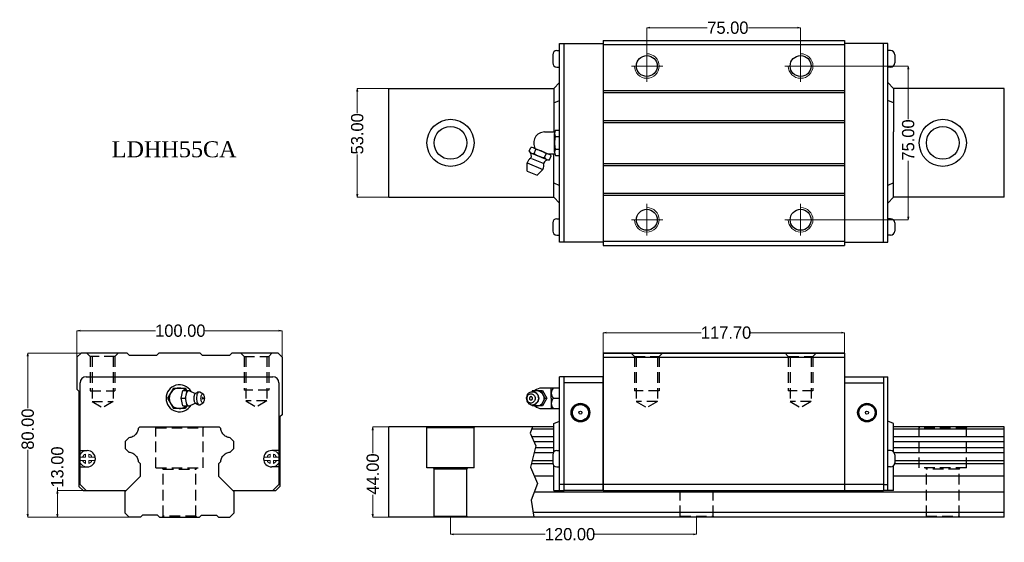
# Model space of a CAD drawing. Extents: x -82 to 398, y -25 to 230.
import ezdxf

# ---------------------------------------------------------------- set-up
doc = ezdxf.new("R2010")
doc.units = 0
doc.header["$LTSCALE"] = 3
doc.header["$MEASUREMENT"] = 0
doc.header["$PDSIZE"] = 0.001
doc.linetypes.add('CENTER2', pattern=[28.575, 19.05, -3.175, 3.175, -3.175])
doc.linetypes.add('DASHED2', pattern=[9.525, 6.35, -3.175])
doc.layers.get('0').update_dxf_attribs({"linetype": 'CONTINUOUS'})
doc.layers.get('DEFPOINTS').update_dxf_attribs({"linetype": 'CONTINUOUS'})
doc.layers.add('\\M+2ABD8\\M+2BA63\\M+2BD75', color=1, linetype='CONTINUOUS')
for name, color, linetype, lineweight in [('\\M+2ABFC\\M+2BD75', 3, 'CONTINUOUS', 15), ('AM4', 3, 'CONTINUOUS', 15), ('AM7', 4, 'CENTER2', 20)]:
    doc.layers.add(name, color=color, linetype=linetype, lineweight=lineweight)
doc.layers.add('\\M+2B5EA\\M+2BD75', color=6, linetype='DASHED2', plot=False)
doc.dimstyles.new('line3.0', dxfattribs={"dimtxt": 6, "dimasz": 1.5, "dimexe": 0, "dimexo": 0, "dimgap": 0.09, "dimtad": 0, "dimzin": 0, "dimdsep": 46, "dimtxsty": 'Standard', "dimblk": 'OPEN', "dimcen": 0.09, "dimclrd": 5, "dimclre": 5, "dimclrt": 2, "dimazin": 0, "dimtfac": 1, "dimtmove": 0, "dimatfit": 3, "dimldrblk": 'OPEN', "dimfxl": 0, "dimtolj": 1, "dimtzin": 0, "dimlwd": 0, "dimlwe": 0, "dimarcsym": 0})

# ---------------------------------------------------------------- blocks, each defined once
blk = doc.blocks.new('_Open')
at = {"color": 0, "linetype": 'ByBlock', "lineweight": -2}
for p, q in [((-1, 0.17), (0, 0)), ((-1, -0.17), (0, 0)), ((0, 0), (-1, 0))]:
    blk.add_line(p, q, dxfattribs=at)
blk = doc.blocks.new('*D7')
at = {"color": 5, "lineweight": 0}
for p, q in [((-54.46, 60.1), (-54.46, 77.94)), ((-52.96, 77.94), (-16.13, 77.94)), ((44.04, 77.94), (8.02, 77.94)), ((45.54, 60.1), (45.54, 77.94))]:
    blk.add_line(p, q, dxfattribs=at)
at = {"layer": 'DEFPOINTS', "color": 0}
for p in [(45.54, 77.94), (-54.46, 60.1), (45.54, 60.1)]:
    blk.add_point(p, dxfattribs=at)
at = {"color": 5, "lineweight": 0, "xscale": 1.5, "yscale": 1.5, "zscale": 1.5, "rotation": 180}
blk.add_blockref('_Open', (-54.46, 77.94), dxfattribs=at)
at = {"color": 5, "lineweight": 0, "xscale": 1.5, "yscale": 1.5, "zscale": 1.5}
blk.add_blockref('_Open', (45.54, 77.94), dxfattribs=at)
at = {"color": 2, "insert": (-4.05, 77.94), "char_height": 6, "attachment_point": 5}
blk.add_mtext('\\A1;100.00', dxfattribs=at)
blk = doc.blocks.new('*D8')
at = {"color": 5, "lineweight": 0}
for p, q in [((-64.01, 0), (-64.01, 1.5)), ((-40.93, 0), (-64.01, 0)), ((-64.01, -11.5), (-64.01, -1.5)), ((-26.21, -13), (-64.01, -13))]:
    blk.add_line(p, q, dxfattribs=at)
at = {"layer": 'DEFPOINTS', "color": 0}
for p in [(-64.01, 0), (-40.93, 0), (-26.21, -13)]:
    blk.add_point(p, dxfattribs=at)
at = {"color": 5, "lineweight": 0, "xscale": 1.5, "yscale": 1.5, "zscale": 1.5}
for p, rotation in [((-64.01, 0), 90), ((-64.01, -13), 270)]:
    blk.add_blockref('_Open', p, dxfattribs=dict(at, rotation=rotation))
at = {"color": 2, "insert": (-64.01, 11.45), "char_height": 6, "attachment_point": 5, "rotation": 90}
blk.add_mtext('\\A1;13.00', dxfattribs=at)
blk = doc.blocks.new('*D9')
at = {"color": 5, "lineweight": 0}
for p, q in [((-41.21, 67), (-78.43, 67)), ((-78.43, 65.5), (-78.43, 40.11)), ((-78.43, -11.5), (-78.43, 19.78)), ((-26.21, -13), (-78.43, -13))]:
    blk.add_line(p, q, dxfattribs=at)
at = {"layer": 'DEFPOINTS', "color": 0}
for p in [(-78.43, 67), (-41.21, 67), (-26.21, -13)]:
    blk.add_point(p, dxfattribs=at)
at = {"color": 5, "lineweight": 0, "xscale": 1.5, "yscale": 1.5, "zscale": 1.5}
for p, rotation in [((-78.43, 67), 90), ((-78.43, -13), 270)]:
    blk.add_blockref('_Open', p, dxfattribs=dict(at, rotation=rotation))
at = {"color": 2, "insert": (-78.43, 29.95), "char_height": 6, "attachment_point": 5, "rotation": 90}
blk.add_mtext('\\A1;80.00', dxfattribs=at)
blk = doc.blocks.new('*D10')
at = {"color": 5, "lineweight": 0}
for p, q in [((97.69, 31), (89.79, 31)), ((89.79, 29.5), (89.79, 18.27)), ((89.79, -11.5), (89.79, -2.16)), ((97.69, -13), (89.79, -13))]:
    blk.add_line(p, q, dxfattribs=at)
at = {"layer": 'DEFPOINTS', "color": 0}
for p in [(97.69, 31), (89.79, -13), (97.69, -13)]:
    blk.add_point(p, dxfattribs=at)
at = {"color": 5, "lineweight": 0, "xscale": 1.5, "yscale": 1.5, "zscale": 1.5}
for p, rotation in [((89.79, 31), 90), ((89.79, -13), 270)]:
    blk.add_blockref('_Open', p, dxfattribs=dict(at, rotation=rotation))
at = {"color": 2, "insert": (89.79, 8.05), "char_height": 6, "attachment_point": 5, "rotation": 90}
blk.add_mtext('\\A1;44.00', dxfattribs=at)
blk = doc.blocks.new('*D11')
at = {"color": 5, "lineweight": 0}
for p, q in [((202.03, 60.1), (202.03, 76.99)), ((203.53, 76.99), (249.94, 76.99)), ((318.23, 76.99), (274.09, 76.99)), ((319.73, 60.1), (319.73, 76.99))]:
    blk.add_line(p, q, dxfattribs=at)
at = {"layer": 'DEFPOINTS', "color": 0}
for p in [(319.73, 76.99), (202.03, 60.1), (319.73, 60.1)]:
    blk.add_point(p, dxfattribs=at)
at = {"color": 5, "lineweight": 0, "xscale": 1.5, "yscale": 1.5, "zscale": 1.5, "rotation": 180}
blk.add_blockref('_Open', (202.03, 76.99), dxfattribs=at)
at = {"color": 5, "lineweight": 0, "xscale": 1.5, "yscale": 1.5, "zscale": 1.5}
blk.add_blockref('_Open', (319.73, 76.99), dxfattribs=at)
at = {"color": 2, "insert": (262.02, 76.99), "char_height": 6, "attachment_point": 5}
blk.add_mtext('\\A1;117.70', dxfattribs=at)
blk = doc.blocks.new('*D12')
at = {"color": 5, "lineweight": 0}
for p, q in [((127.69, -12.5), (127.69, -21.32)), ((247.69, -12.5), (247.69, -21.32)), ((129.19, -21.32), (173.88, -21.32)), ((246.19, -21.32), (198.02, -21.32))]:
    blk.add_line(p, q, dxfattribs=at)
at = {"layer": 'DEFPOINTS', "color": 0}
for p in [(127.69, -12.5), (247.69, -12.5), (247.69, -21.32)]:
    blk.add_point(p, dxfattribs=at)
at = {"color": 5, "lineweight": 0, "xscale": 1.5, "yscale": 1.5, "zscale": 1.5, "rotation": 180}
blk.add_blockref('_Open', (127.69, -21.32), dxfattribs=at)
at = {"color": 5, "lineweight": 0, "xscale": 1.5, "yscale": 1.5, "zscale": 1.5}
blk.add_blockref('_Open', (247.69, -21.32), dxfattribs=at)
at = {"color": 2, "insert": (185.95, -21.32), "char_height": 6, "attachment_point": 5}
blk.add_mtext('\\A1;120.00', dxfattribs=at)
blk = doc.blocks.new('*D13')
at = {"color": 5, "lineweight": 0}
for p, q in [((97.69, 196.06), (82.22, 196.06)), ((82.22, 194.56), (82.22, 184.08)), ((82.22, 144.56), (82.22, 163.85)), ((97.69, 143.06), (82.22, 143.06))]:
    blk.add_line(p, q, dxfattribs=at)
at = {"layer": 'DEFPOINTS', "color": 0}
for p in [(97.69, 196.06), (82.22, 143.06), (97.69, 143.06)]:
    blk.add_point(p, dxfattribs=at)
at = {"color": 5, "lineweight": 0, "xscale": 1.5, "yscale": 1.5, "zscale": 1.5}
for p, rotation in [((82.22, 196.06), 90), ((82.22, 143.06), 270)]:
    blk.add_blockref('_Open', p, dxfattribs=dict(at, rotation=rotation))
at = {"color": 2, "insert": (82.22, 173.96), "char_height": 6, "attachment_point": 5, "rotation": 90}
blk.add_mtext('\\A1;53.00', dxfattribs=at)
blk = doc.blocks.new('*D14')
at = {"color": 5, "lineweight": 0}
for p, q in [((223.38, 208.61), (223.38, 225.72)), ((224.88, 225.72), (252.82, 225.72)), ((296.88, 225.72), (273.02, 225.72)), ((298.38, 208.61), (298.38, 225.72))]:
    blk.add_line(p, q, dxfattribs=at)
at = {"layer": 'DEFPOINTS', "color": 0}
for p in [(298.38, 225.72), (223.38, 208.61), (298.38, 208.61)]:
    blk.add_point(p, dxfattribs=at)
at = {"color": 5, "lineweight": 0, "xscale": 1.5, "yscale": 1.5, "zscale": 1.5, "rotation": 180}
blk.add_blockref('_Open', (223.38, 225.72), dxfattribs=at)
at = {"color": 5, "lineweight": 0, "xscale": 1.5, "yscale": 1.5, "zscale": 1.5}
blk.add_blockref('_Open', (298.38, 225.72), dxfattribs=at)
at = {"color": 2, "insert": (262.92, 225.72), "char_height": 6, "attachment_point": 5}
blk.add_mtext('\\A1;75.00', dxfattribs=at)
blk = doc.blocks.new('*D15')
at = {"color": 5, "lineweight": 0}
for p, q in [((300.71, 207.06), (350.84, 207.06)), ((350.84, 205.56), (350.84, 181.09)), ((350.84, 133.56), (350.84, 160.89)), ((300.71, 132.06), (350.84, 132.06))]:
    blk.add_line(p, q, dxfattribs=at)
at = {"layer": 'DEFPOINTS', "color": 0}
for p in [(300.71, 207.06), (300.71, 132.06), (350.84, 132.06)]:
    blk.add_point(p, dxfattribs=at)
at = {"color": 5, "lineweight": 0, "xscale": 1.5, "yscale": 1.5, "zscale": 1.5}
for p, rotation in [((350.84, 207.06), 90), ((350.84, 132.06), 270)]:
    blk.add_blockref('_Open', p, dxfattribs=dict(at, rotation=rotation))
at = {"color": 2, "insert": (350.84, 170.99), "char_height": 6, "attachment_point": 5, "rotation": 90}
blk.add_mtext('\\A1;75.00', dxfattribs=at)

msp = doc.modelspace()

# ---------------------------------------------------------------- linework, layer by layer
at = {"ltscale": 0.27}
for p, q in [((180.834, 218.062), (202.034, 218.062)), ((180.834, 121.062), (180.834, 218.062)), ((183.034, 121.062), (183.034, 218.062)), ((340.934, 218.062), (319.734, 218.062)), ((338.734, 121.062), (338.734, 218.062)), ((97.687, 143.062), (97.687, 196.062)), ((397.687, 143.062), (397.687, 196.062)), ((202.034, 121.062), (180.834, 121.062)), ((319.734, 121.062), (340.934, 121.062)), ((-52.456, 67), (-54.456, 65)), ((-54.456, 65), (-54.456, 49.5)), ((-29.956, 67), (-52.456, 67)), ((-29.956, 67), (-28.956, 66)), ((-28.956, 66), (-15.456, 66)), ((-14.456, 67), (-15.456, 66)), ((5.544, 67), (-14.456, 67)), ((6.544, 66), (5.544, 67)), ((6.544, 66), (20.044, 66)), ((21.044, 67), (20.044, 66)), ((43.594, 67), (21.044, 67)), ((45.544, 65.05), (43.594, 67)), ((45.544, 65.05), (45.544, 37)), ((202.034, 67), (319.734, 67)), ((202.034, 67), (202.034, 0)), ((202.034, 65.05), (319.734, 65.05)), ((319.734, 67), (319.734, 0)), ((-49.955, 55.5), (41.045, 55.5)), ((183.034, 0), (183.034, 55.5)), ((202.034, 55.5), (183.034, 55.5)), ((202.034, 0), (202.034, 55.5)), ((319.734, 55.5), (319.734, 0)), ((319.734, 55.5), (338.734, 55.5)), ((338.734, 55.5), (338.734, 0)), ((-54.456, 49.5), (-53.456, 48.5)), ((-53.456, 48.5), (-53.456, 2)), ((-52.955, 3), (-52.955, 52.5)), ((-7.341, 50), (-10.228, 45)), ((-7.341, 50), (-1.568, 50)), ((-3.656, 45), (-2.828, 48.75)), ((-2.828, 48.75), (0.94, 48.75)), ((-0.846, 48.75), (-1.568, 50)), ((-1.546, 45), (-0.717, 48.75)), ((-0.903, 47.652), (-0.686, 48.118)), ((-0.686, 48.118), (-0.438, 48.465)), ((-0.438, 48.465), (-0.169, 48.678)), ((-0.169, 48.678), (0.111, 48.75)), ((0.111, 48.75), (0.391, 48.678)), ((0.391, 48.678), (2.894, 47.546)), ((1.019, 48.394), (0.94, 48.75)), ((4.156, 47.891), (4.564, 48.096)), ((4.564, 48.096), (4.799, 48.157)), ((4.783, 47.949), (5.012, 48.13)), ((4.799, 48.157), (5.25, 48.192)), ((5.012, 48.13), (5.25, 48.192)), ((5.25, 48.192), (5.489, 48.13)), ((5.489, 48.13), (7.052, 47.197)), ((44.045, 52.5), (44.045, 3)), ((166.455, 47.949), (167.008, 48.131)), ((167.008, 48.131), (167.583, 48.192)), ((167.711, 48.75), (167.403, 48.173)), ((167.583, 48.192), (168.158, 48.131)), ((167.711, 48.75), (172.586, 48.75)), ((167.863, 48.162), (168.386, 48.465)), ((168.158, 48.131), (168.339, 48.097)), ((168.158, 48.131), (168.711, 47.949)), ((168.339, 48.097), (168.886, 47.917)), ((168.386, 48.465), (169.036, 48.678)), ((169.036, 48.678), (169.712, 48.75)), ((169.712, 48.75), (170.388, 48.678)), ((170.388, 48.678), (171.037, 48.465)), ((171.037, 48.465), (171.636, 48.118)), ((171.636, 48.118), (172.161, 47.652)), ((171.712, 48.75), (173.712, 45)), ((180.834, 50), (172.121, 50)), ((172.586, 48.75), (174.586, 45)), ((176.806, 45), (176.806, 50)), ((202.034, 52.5), (183.034, 52.5)), ((319.734, 52.5), (338.734, 52.5)), ((-10.228, 45), (-7.341, 40)), ((-3.656, 45), (-1.546, 45)), ((-2.828, 41.25), (-3.656, 45)), ((-0.717, 41.25), (-1.546, 45)), ((-1.324, 45), (-1.296, 45.732)), ((-1.296, 44.268), (-1.324, 45)), ((-1.296, 45.732), (-1.214, 46.435)), ((-1.214, 43.565), (-1.296, 44.268)), ((-1.214, 46.435), (-1.082, 47.083)), ((-1.082, 42.917), (-1.214, 43.565)), ((-1.082, 47.083), (-0.903, 47.652)), ((2.649, 45), (2.667, 45.476)), ((2.667, 44.524), (2.649, 45)), ((2.667, 45.476), (2.72, 45.933)), ((2.72, 44.067), (2.667, 44.524)), ((2.72, 45.933), (2.806, 46.355)), ((2.806, 43.645), (2.72, 44.067)), ((2.806, 46.355), (2.922, 46.725)), ((2.922, 43.275), (2.806, 43.645)), ((2.894, 47.546), (3.195, 47.423)), ((2.922, 46.725), (3.064, 47.028)), ((3.064, 42.972), (2.922, 43.275)), ((3.064, 47.028), (3.225, 47.253)), ((3.195, 47.423), (3.464, 47.434)), ((3.225, 47.253), (3.4, 47.392)), ((3.4, 47.392), (3.464, 47.434)), ((3.464, 47.434), (4.156, 47.891)), ((3.945, 47.723), (4.156, 47.891)), ((4.029, 45), (4.052, 45.623)), ((4.052, 44.377), (4.029, 45)), ((4.052, 45.623), (4.122, 46.221)), ((4.122, 43.779), (4.052, 44.377)), ((4.122, 46.221), (4.235, 46.773)), ((4.235, 43.227), (4.122, 43.779)), ((4.235, 46.773), (4.387, 47.257)), ((4.387, 42.743), (4.235, 43.227)), ((4.387, 47.257), (4.572, 47.654)), ((4.572, 47.654), (4.783, 47.949)), ((6.028, 45), (6.044, 45.437)), ((6.044, 44.563), (6.028, 45)), ((6.044, 45.437), (6.093, 45.857)), ((6.093, 44.143), (6.044, 44.563)), ((6.093, 45.857), (6.172, 46.244)), ((6.172, 43.756), (6.093, 44.143)), ((6.172, 46.244), (6.279, 46.584)), ((6.279, 43.416), (6.172, 43.756)), ((6.279, 46.584), (6.408, 46.862)), ((6.408, 43.138), (6.279, 43.416)), ((6.408, 46.862), (6.557, 47.069)), ((6.557, 47.069), (6.717, 47.197)), ((6.717, 47.197), (6.885, 47.24)), ((6.885, 47.24), (7.052, 47.197)), ((7.052, 47.197), (7.213, 47.069)), ((7.361, 46.862), (7.213, 47.069)), ((7.491, 46.584), (7.361, 46.862)), ((7.361, 43.138), (7.491, 43.416)), ((7.597, 46.244), (7.491, 46.584)), ((7.491, 43.416), (7.597, 43.756)), ((7.676, 45.857), (7.597, 46.244)), ((7.597, 43.756), (7.676, 44.143)), ((7.725, 45.437), (7.676, 45.857)), ((7.676, 44.143), (7.725, 44.563)), ((7.742, 45), (7.725, 45.437)), ((7.725, 44.563), (7.742, 45)), ((164.691, 45.623), (164.634, 45)), ((164.634, 45), (164.691, 44.378)), ((164.859, 46.222), (164.691, 45.623)), ((164.691, 44.378), (164.859, 43.779)), ((164.877, 45.437), (164.837, 45)), ((164.837, 45), (164.877, 44.564)), ((165.131, 46.774), (164.859, 46.222)), ((164.859, 43.779), (165.131, 43.227)), ((164.994, 45.858), (164.877, 45.437)), ((164.877, 44.564), (164.994, 44.143)), ((165.186, 46.245), (164.994, 45.858)), ((164.994, 44.143), (165.186, 43.756)), ((165.498, 47.257), (165.131, 46.774)), ((165.131, 43.227), (165.498, 42.744)), ((165.443, 46.584), (165.186, 46.245)), ((165.186, 43.756), (165.443, 43.417)), ((165.443, 46.584), (165.757, 46.863)), ((165.443, 43.417), (165.757, 43.138)), ((165.498, 47.257), (165.945, 47.654)), ((165.757, 46.863), (166.114, 47.07)), ((165.945, 47.654), (166.455, 47.949)), ((166.082, 47.051), (166.085, 47.049)), ((166.114, 47.07), (166.502, 47.197)), ((166.502, 47.197), (166.906, 47.24)), ((166.906, 47.24), (167.31, 47.197)), ((167.31, 47.197), (167.698, 47.07)), ((167.698, 47.07), (168.056, 46.863)), ((168.056, 46.863), (168.369, 46.584)), ((168.056, 43.138), (168.369, 43.417)), ((168.369, 46.584), (168.626, 46.245)), ((168.626, 43.756), (168.369, 43.417)), ((168.626, 46.245), (168.818, 45.858)), ((168.818, 44.143), (168.626, 43.756)), ((168.711, 47.949), (169.221, 47.654)), ((168.818, 45.858), (168.935, 45.437)), ((168.935, 44.564), (168.818, 44.143)), ((168.886, 47.917), (169.39, 47.625)), ((168.935, 45.437), (168.975, 45)), ((168.975, 45), (168.935, 44.564)), ((169.221, 47.654), (169.668, 47.257)), ((169.39, 47.625), (169.832, 47.233)), ((169.668, 47.257), (170.035, 46.774)), ((170.035, 43.227), (169.668, 42.744)), ((169.832, 47.233), (170.195, 46.754)), ((170.195, 43.247), (169.832, 42.768)), ((170.035, 46.774), (170.307, 46.222)), ((170.307, 43.779), (170.035, 43.227)), ((170.195, 46.754), (170.464, 46.209)), ((170.464, 43.792), (170.195, 43.247)), ((170.307, 46.222), (170.475, 45.623)), ((170.475, 44.378), (170.307, 43.779)), ((170.464, 46.209), (170.63, 45.616)), ((170.63, 44.385), (170.464, 43.792)), ((170.475, 45.623), (170.532, 45)), ((170.532, 45), (170.475, 44.378)), ((170.63, 45.616), (170.686, 45)), ((170.686, 45), (170.63, 44.385)), ((173.712, 45), (171.712, 41.25)), ((172.161, 47.652), (172.592, 47.084)), ((174.586, 45), (172.586, 41.25)), ((172.592, 47.084), (172.912, 46.436)), ((172.912, 43.565), (172.592, 42.917)), ((172.912, 46.436), (173.11, 45.732)), ((173.11, 44.269), (172.912, 43.565)), ((173.11, 45.732), (173.176, 45)), ((173.176, 45), (173.11, 44.269)), ((173.712, 45), (174.586, 45)), ((176.806, 45), (176.806, 40)), ((-1.568, 40), (-7.341, 40)), ((-2.828, 41.25), (0.94, 41.25)), ((-0.846, 41.25), (-1.568, 40)), ((-0.903, 42.348), (-1.082, 42.917)), ((-0.686, 41.882), (-0.903, 42.348)), ((-0.438, 41.535), (-0.686, 41.882)), ((-0.438, 41.535), (-0.169, 41.322)), ((-0.169, 41.322), (0.111, 41.25)), ((0.111, 41.25), (0.391, 41.322)), ((0.391, 41.322), (2.894, 42.454)), ((0.94, 41.25), (1.019, 41.606)), ((2.894, 42.454), (3.195, 42.577)), ((3.225, 42.747), (3.064, 42.972)), ((3.135, 42.58), (3.195, 42.577)), ((3.195, 42.577), (3.464, 42.566)), ((3.225, 42.747), (3.4, 42.608)), ((3.4, 42.608), (3.464, 42.566)), ((3.464, 42.566), (4.156, 42.109)), ((4.156, 42.109), (4.564, 41.904)), ((4.572, 42.346), (4.387, 42.743)), ((4.564, 41.904), (4.799, 41.843)), ((4.783, 42.051), (4.572, 42.346)), ((4.783, 42.051), (5.012, 41.87)), ((4.799, 41.843), (5.25, 41.808)), ((5.012, 41.87), (5.25, 41.808)), ((5.25, 41.808), (5.489, 41.87)), ((5.489, 41.87), (7.052, 42.803)), ((6.557, 42.931), (6.408, 43.138)), ((6.541, 42.952), (6.544, 42.953)), ((6.557, 42.931), (6.717, 42.803)), ((6.717, 42.803), (6.885, 42.76)), ((6.885, 42.76), (7.052, 42.803)), ((7.052, 42.803), (7.213, 42.931)), ((7.213, 42.931), (7.361, 43.138)), ((165.498, 42.744), (165.945, 42.347)), ((165.757, 43.138), (166.114, 42.931)), ((165.945, 42.347), (166.455, 42.052)), ((166.082, 42.95), (166.085, 42.952)), ((166.114, 42.931), (166.502, 42.804)), ((166.455, 42.052), (167.008, 41.87)), ((166.502, 42.804), (166.906, 42.761)), ((166.906, 42.761), (167.31, 42.804)), ((167.008, 41.87), (167.583, 41.809)), ((167.31, 42.804), (167.698, 42.931)), ((167.403, 41.828), (167.711, 41.25)), ((167.583, 41.809), (168.158, 41.87)), ((167.698, 42.931), (168.056, 43.138)), ((172.586, 41.25), (167.711, 41.25)), ((167.863, 41.839), (168.386, 41.536)), ((168.158, 41.87), (168.711, 42.052)), ((168.158, 41.87), (168.339, 41.904)), ((168.339, 41.904), (168.886, 42.084)), ((168.386, 41.536), (169.036, 41.323)), ((168.711, 42.052), (169.221, 42.347)), ((168.886, 42.084), (169.39, 42.376)), ((169.036, 41.323), (169.712, 41.25)), ((169.221, 42.347), (169.668, 42.744)), ((169.39, 42.376), (169.832, 42.768)), ((169.712, 41.25), (170.388, 41.323)), ((170.388, 41.323), (171.037, 41.536)), ((171.037, 41.536), (171.636, 41.882)), ((171.636, 41.882), (172.161, 42.349)), ((172.121, 40), (180.834, 40)), ((172.592, 42.917), (172.161, 42.349)), ((45.544, 37), (44.544, 36)), ((44.544, 36), (44.544, 2)), ((-23.941, 30.968), (-24.579, 30.329)), ((-23.941, 30.968), (-24.579, 30.329)), ((15.032, 30.968), (-23.941, 30.968)), ((15.032, 30.968), (-23.941, 30.968)), ((15.67, 30.329), (15.032, 30.968)), ((15.67, 30.329), (15.032, 30.968)), ((97.687, -13), (97.687, 31)), ((178.034, 31), (97.687, 31)), ((115.956, 31), (116.187, 30.6)), ((116.187, 11), (116.187, 30.6)), ((139.187, 30.6), (116.187, 30.6)), ((139.187, 30.6), (139.418, 31)), ((139.187, 11), (139.187, 30.6)), ((178.034, 30.012), (167.367, 30.012)), ((397.687, 31), (343.734, 31)), ((397.687, 30.012), (343.734, 30.012)), ((397.687, -13), (397.687, 31)), ((-29.138, 25.77), (-30.922, 23.987)), ((-29.138, 25.77), (-30.922, 23.987)), ((22.013, 23.987), (20.229, 25.77)), ((22.013, 23.987), (20.229, 25.77)), ((178.034, 26.133), (167.391, 26.133)), ((397.687, 26.133), (343.734, 26.133)), ((-52.955, 19.5), (-49.455, 19.5)), ((-30.922, 23.987), (-30.922, 20.514)), ((-30.922, 23.987), (-30.922, 20.514)), ((-30.922, 20.514), (-29.138, 18.731)), ((-30.922, 20.514), (-29.138, 18.731)), ((20.229, 18.731), (22.013, 20.514)), ((20.229, 18.731), (22.013, 20.514)), ((22.013, 20.514), (22.013, 23.987)), ((22.013, 20.514), (22.013, 23.987)), ((44.045, 19.5), (40.545, 19.5)), ((178.034, 23.7), (168.48, 23.7)), ((178.034, 20.8), (169.056, 20.8)), ((397.687, 23.7), (343.734, 23.7)), ((397.687, 20.8), (343.734, 20.8)), ((177.533, 14.488), (167.501, 14.488)), ((177.737, 18.366), (168.456, 18.366)), ((397.687, 18.366), (344.031, 18.366)), ((397.687, 14.488), (344.236, 14.488)), ((-52.955, 11.5), (-49.455, 11.5)), ((-23.422, 13.014), (-24.579, 14.172)), ((-23.422, 13.014), (-24.579, 14.172)), ((-23.422, 6.987), (-23.422, 13.014)), ((-23.422, 6.987), (-23.422, 13.014)), ((14.513, 13.014), (15.67, 14.172)), ((14.513, 13.014), (15.67, 14.172)), ((14.513, 13.014), (14.513, 6.987)), ((14.513, 13.014), (14.513, 6.987)), ((44.045, 11.5), (40.545, 11.5)), ((139.187, 11), (116.187, 11)), ((119.187, 11), (119.687, 10.5)), ((135.687, 10.5), (119.687, 10.5)), ((119.687, -12.5), (119.687, 10.5)), ((135.687, 10.5), (136.187, 11)), ((135.687, -12.5), (135.687, 10.5)), ((177.6, 13), (167.135, 13)), ((397.687, 13), (344.168, 13)), ((-23.422, 6.987), (-30.956, -0.547)), ((-23.422, 6.987), (-30.408, 0)), ((14.513, 6.987), (22.044, -0.544)), ((14.513, 6.987), (21.499, 0)), ((178.034, 7), (168.614, 7)), ((397.687, 7), (343.734, 7)), ((-51.456, 0), (-53.456, 2)), ((-49.955, 0), (-52.955, 3)), ((-51.454, 0), (-30.409, 0)), ((-43.397, 0), (-43.397, 0)), ((21.5, 0), (42.546, 0)), ((34.489, 0), (34.489, 0)), ((44.045, 3), (41.045, 0)), ((44.544, 2), (42.544, 0)), ((338.734, 3), (183.034, 3)), ((202.034, 0), (183.034, 0)), ((202.034, 0), (319.734, 0)), ((319.734, 0), (338.734, 0)), ((-30.956, -10.998), (-30.956, -0.547)), ((22.044, -0.544), (22.044, -10.998)), ((397.687, -0.8), (168.535, -0.8)), ((-30.956, -10.998), (-28.954, -13)), ((-22.458, -12), (-23.458, -13)), ((-15.254, -12), (-14.254, -13)), ((6.342, -12), (5.342, -13)), ((13.546, -12), (14.546, -13)), ((22.044, -10.998), (20.042, -13)), ((397.687, -13), (97.687, -13)), ((119.187, -13), (119.687, -12.5)), ((119.687, -12.5), (135.687, -12.5)), ((136.187, -13), (135.687, -12.5)), ((397.687, -10.7), (167.913, -10.7))]:
    msp.add_line(p, q, dxfattribs=at)
for p, q in [((202.034, 219.562), (319.734, 219.562)), ((202.034, 219.562), (202.034, 119.562)), ((202.034, 217.612), (319.734, 217.612)), ((319.734, 219.562), (319.734, 119.562)), ((340.934, 121.062), (340.934, 218.062)), ((177.534, 212.548), (177.534, 208.577)), ((179.534, 214.548), (180.836, 214.548)), ((342.234, 214.548), (340.933, 214.548)), ((344.234, 212.548), (344.234, 208.577)), ((179.534, 206.577), (180.836, 206.577)), ((342.234, 206.577), (340.933, 206.577)), ((178.034, 196.03), (180.834, 198.962)), ((343.734, 196.03), (340.934, 198.962)), ((97.687, 196.062), (178.065, 196.062)), ((178.034, 196.062), (178.034, 174.896)), ((202.034, 195.062), (319.734, 195.062)), ((202.034, 194.062), (319.734, 194.062)), ((397.687, 196.062), (343.703, 196.062)), ((343.734, 196.062), (343.734, 174.896)), ((178.034, 189.049), (180.834, 190.264)), ((343.734, 189.049), (340.934, 190.264)), ((202.034, 180.562), (319.734, 180.562)), ((202.034, 179.562), (319.734, 179.562)), ((343.734, 143.062), (343.734, 174.896)), ((178.034, 143.062), (178.034, 164.229)), ((202.034, 159.562), (319.734, 159.562)), ((202.034, 158.562), (319.734, 158.562)), ((178.034, 150.076), (180.834, 148.861)), ((343.734, 150.076), (340.934, 148.861)), ((202.034, 145.062), (319.734, 145.062)), ((202.034, 144.062), (319.734, 144.062)), ((97.687, 143.062), (178.065, 143.062)), ((178.034, 143.095), (180.834, 140.162)), ((343.734, 143.095), (340.934, 140.162)), ((397.687, 143.062), (343.703, 143.062)), ((177.534, 130.548), (177.534, 126.577)), ((179.534, 132.548), (180.836, 132.548)), ((342.234, 132.548), (340.933, 132.548)), ((344.234, 130.548), (344.234, 126.577)), ((179.534, 124.577), (180.836, 124.577)), ((202.034, 121.562), (319.734, 121.562)), ((342.234, 124.577), (340.933, 124.577)), ((202.034, 119.562), (319.734, 119.562)), ((319.734, 67), (202.034, 67)), ((319.734, 67), (202.034, 67)), ((180.834, 0), (180.834, 55.5)), ((183.034, 55.5), (180.834, 55.5)), ((338.734, 55.5), (340.934, 55.5)), ((340.934, 0), (340.934, 55.5)), ((177.781, 45), (180.834, 45)), ((178.034, 32.65), (180.834, 33.9)), ((343.734, 32.65), (340.934, 33.9)), ((178.034, 27.512), (178.034, 32.65)), ((343.734, 27.512), (343.734, 32.65)), ((178.034, 18.81), (178.034, 27.461)), ((343.734, 18.81), (343.734, 27.461)), ((179.534, 19.485), (180.836, 19.485)), ((342.234, 19.485), (340.933, 19.485)), ((177.534, 17.485), (177.534, 13.515)), ((344.234, 17.485), (344.234, 13.515)), ((178.034, 0), (178.034, 12.19)), ((179.534, 11.515), (180.836, 11.515)), ((342.234, 11.515), (340.933, 11.515)), ((343.734, 0), (343.734, 12.19)), ((178.034, 0), (183.034, 0)), ((183.034, 3), (180.834, 3)), ((338.734, 3), (340.934, 3)), ((343.734, 0), (338.734, 0)), ((-23.458, -13), (-28.954, -13)), ((-15.254, -12), (-22.458, -12)), ((-14.254, -13), (5.342, -13)), ((6.342, -12), (13.546, -12)), ((14.546, -13), (20.042, -13))]:
    msp.add_line(p, q)
at = {"linetype": 'Continuous'}
for p, q in [((173.569, 174.896), (178.464, 174.896)), ((178.368, 164.962), (178.368, 174.162)), ((178.82, 175.696), (180.834, 175.696)), ((178.82, 172.629), (180.834, 172.629)), ((166.06, 165.457), (166.823, 167.298)), ((167.148, 164.577), (174.585, 161.497)), ((168.214, 167.15), (175.651, 164.07)), ((168.539, 164.43), (169.302, 166.271)), ((173.497, 162.376), (174.26, 164.217)), ((175.081, 164.229), (178.464, 164.229)), ((178.82, 166.496), (180.834, 166.496)), ((178.82, 163.429), (180.834, 163.429)), ((165.034, 159.822), (172.717, 156.64)), ((165.034, 155.78), (165.034, 159.822)), ((167.114, 161.991), (172.781, 159.644)), ((175.976, 161.349), (176.739, 163.191)), ((165.034, 155.78), (169.859, 153.781)), ((169.859, 153.781), (172.717, 156.64))]:
    msp.add_line(p, q, dxfattribs=at)
at = {"ltscale": 0.27}
for points in [[(6.735, 45), (6.777, 44.729), (6.818, 44.65), (6.864, 44.613), (6.906, 44.614), (6.952, 44.651), (6.991, 44.726), (7.028, 44.889), (7.034, 45), (6.992, 45.271), (6.951, 45.35), (6.905, 45.387), (6.863, 45.386), (6.817, 45.349), (6.778, 45.274), (6.741, 45.111), (6.735, 45)], [(167.645, 45), (167.604, 45.263), (167.549, 45.395), (167.47, 45.517), (167.371, 45.623), (167.256, 45.705), (167.134, 45.761), (166.968, 45.798), (166.815, 45.794), (166.681, 45.762), (166.536, 45.693), (166.397, 45.581), (166.287, 45.438), (166.216, 45.288), (166.182, 45.158), (166.167, 45), (166.208, 44.738), (166.263, 44.606), (166.342, 44.484), (166.441, 44.378), (166.556, 44.296), (166.678, 44.239), (166.844, 44.203), (166.998, 44.207), (167.131, 44.239), (167.277, 44.308), (167.415, 44.42), (167.525, 44.563), (167.596, 44.713), (167.631, 44.843), (167.645, 45)]]:
    msp.add_lwpolyline(points, dxfattribs=at)
for centre, radius in [((223.384, 207.062), 5.1), ((298.384, 207.062), 5.1), ((127.687, 169.562), 11.5), ((367.687, 169.562), 11.5), ((127.687, 169.562), 8), ((367.687, 169.562), 8), ((223.384, 132.062), 5.1), ((298.384, 132.062), 5.1)]:
    msp.add_circle(centre, radius)
for centre, radius in [((191.034, 38), 4.55), ((191.034, 38), 4.25), ((191.034, 38), 3.938), ((191.034, 38), 0.75), ((330.734, 38), 4.55), ((330.734, 38), 4.25), ((330.734, 38), 3.938), ((330.734, 38), 0.75)]:
    msp.add_circle(centre, radius, dxfattribs=at)
for centre, start, end in [((179.534, 212.548), 90, 180), ((179.534, 212.577), 180, 180.42379), ((342.234, 212.548), 0, 90), ((342.234, 212.577), 359.57621, 0), ((179.534, 208.577), 180, 270), ((342.234, 208.577), 270, 0), ((179.534, 130.548), 90, 180), ((342.234, 130.548), 0, 90), ((179.534, 126.577), 180, 270), ((179.534, 126.548), 179.57621, 180), ((342.234, 126.577), 270, 0), ((342.234, 126.548), 0, 0.42379), ((179.534, 17.485), 90, 180), ((342.234, 17.485), 0, 90), ((179.534, 13.515), 180, 270), ((342.234, 13.515), 270, 0)]:
    msp.add_arc(centre, 2, start, end)
at = {"linetype": 'Continuous'}
for centre, radius, start, end in [((173.569, 169.562), 5.333, 90, 210.8352), ((181.193, 174.162), 2.825, 147.13278, 212.86722), ((188.991, 169.562), 10.623, 163.22135, 196.77865), ((168.094, 166.861), 2.472, 214.63278, 280.36722), ((164.362, 163.217), 2.746, 335.8479, 45.8479), ((167.268, 164.866), 2.472, 34.63278, 100.36722), ((174.424, 171.625), 9.295, 230.72135, 264.27865), ((168.375, 157.022), 9.295, 50.72135, 84.27865), ((174.705, 161.786), 2.472, 34.63278, 100.36722), ((181.193, 164.962), 2.825, 147.13278, 212.86722), ((168.693, 158.745), 3.814, 118.58649, 163.58649), ((169.369, 158.465), 3.814, 331.41351, 16.41351), ((175.593, 158.565), 2.746, 89.1521, 159.1521), ((175.531, 163.781), 2.472, 214.63278, 280.36722)]:
    msp.add_arc(centre, radius, start, end, dxfattribs=at)
at = {"ltscale": 0.27}
for centre, radius, start, end in [((-49.955, 52.5), 3, 90, 180), ((41.045, 52.5), 3, 0, 90), ((-4.455, 45), 6.563, 30.2433, 329.75669), ((-4.455, 45), 5, 48.59038, 311.40962), ((172.121, 45), 5, 90, 131.40962), ((180.499, 47.5), 3.693, 137.38868, 222.61186), ((180.499, 42.5), 3.693, 137.38894, 222.61141), ((172.121, 45), 5, 228.59038, 270), ((-49.455, 15.5), 4, 270, 90), ((40.545, 15.5), 4, 90, 270)]:
    msp.add_arc(centre, radius, start, end, dxfattribs=at)
for points in [[(-24.578, 30.329), (-24.746, 29.34), (-25.114, 28.402), (-25.662, 27.566), (-26.375, 26.852), (-27.212, 26.305), (-28.149, 25.937), (-29.138, 25.769)], [(-24.578, 30.329), (-24.746, 29.34), (-25.114, 28.402), (-25.662, 27.566), (-26.375, 26.852), (-27.212, 26.305), (-28.149, 25.937), (-29.138, 25.769)], [(20.229, 25.769), (19.24, 25.937), (18.302, 26.305), (17.466, 26.853), (16.752, 27.566), (16.205, 28.403), (15.837, 29.34), (15.669, 30.329)], [(20.229, 25.769), (19.24, 25.937), (18.302, 26.305), (17.466, 26.853), (16.752, 27.566), (16.205, 28.403), (15.837, 29.34), (15.669, 30.329)], [(-29.138, 18.732), (-28.149, 18.564), (-27.211, 18.196), (-26.375, 17.648), (-25.661, 16.935), (-25.114, 16.098), (-24.746, 15.161), (-24.578, 14.172)], [(-29.138, 18.732), (-28.149, 18.564), (-27.211, 18.196), (-26.375, 17.648), (-25.661, 16.935), (-25.114, 16.098), (-24.746, 15.161), (-24.578, 14.172)], [(15.669, 14.172), (15.837, 15.161), (16.205, 16.099), (16.753, 16.935), (17.466, 17.649), (18.303, 18.196), (19.24, 18.564), (20.229, 18.732)], [(15.669, 14.172), (15.837, 15.161), (16.205, 16.099), (16.753, 16.935), (17.466, 17.649), (18.303, 18.196), (19.24, 18.564), (20.229, 18.732)]]:
    msp.add_spline(points, degree=3, dxfattribs=at)
msp.add_point((7.742, 45))
at = {"layer": '\\M+2ABD8\\M+2BA63\\M+2BD75', "ltscale": 0.27}
for p, q in [((167.735, 31), (166.589, 27.923)), ((166.589, 27.923), (169.312, 21.841)), ((169.312, 21.841), (166.75, 11.437)), ((166.75, 11.437), (170.113, 3.434)), ((170.113, 3.434), (167.07, -4.73)), ((167.07, -4.73), (168.238, -13))]:
    msp.add_line(p, q, dxfattribs=at)
at = {"layer": '\\M+2ABFC\\M+2BD75', "ltscale": 0.27}
for p, q in [((-50.254, 16.299), (-53.372, 16.299)), ((-50.253, 14.701), (-53.372, 14.701)), ((-50.254, 17.76), (-50.254, 16.299)), ((-50.253, 14.701), (-50.253, 13.24)), ((-48.656, 17.761), (-48.656, 16.3)), ((-48.656, 16.3), (-45.543, 16.3)), ((-48.655, 14.702), (-45.543, 14.702)), ((-48.655, 14.702), (-48.655, 13.241)), ((39.746, 16.299), (36.628, 16.299)), ((39.747, 14.701), (36.628, 14.701)), ((39.746, 17.76), (39.746, 16.299)), ((39.747, 14.701), (39.747, 13.24)), ((41.344, 17.761), (41.344, 16.3)), ((41.344, 16.3), (44.457, 16.3)), ((41.345, 14.702), (44.457, 14.702)), ((41.345, 14.702), (41.345, 13.241))]:
    msp.add_line(p, q, dxfattribs=at)
for centre in [(-49.455, 15.5), (-49.455, 15.5), (40.545, 15.5), (40.545, 15.5)]:
    msp.add_circle(centre, 4, dxfattribs=at)
for centre, start, end in [((-49.455, 15.5), 109.46232, 160.519), ((-49.455, 15.5), 199.47919, 250.53768), ((-49.455, 15.5), 19.481, 70.53768), ((-49.455, 15.5), 289.46232, 340.52081), ((40.545, 15.5), 109.46232, 160.519), ((40.545, 15.5), 199.47919, 250.53768), ((40.545, 15.5), 19.481, 70.53768), ((40.545, 15.5), 289.46232, 340.52081)]:
    msp.add_arc(centre, 2.397, start, end, dxfattribs=at)
at = {"layer": '\\M+2B5EA\\M+2BD75', "ltscale": 0.27}
for p, q in [((-49.556, 67), (-47.956, 65.4)), ((-47.956, 65.4), (-47.956, 48.7)), ((-35.956, 65.4), (-47.956, 65.4)), ((-47.106, 65.4), (-47.106, 43.45)), ((-36.806, 65.4), (-36.806, 43.45)), ((-35.956, 65.4), (-34.356, 67)), ((-35.956, 65.4), (-35.956, 48.7)), ((27.044, 65.4), (25.444, 67)), ((27.044, 65.4), (27.044, 49)), ((27.044, 65.4), (39.044, 65.4)), ((27.919, 65.4), (27.919, 43.75)), ((38.169, 65.4), (38.169, 43.75)), ((40.644, 67), (39.044, 65.4)), ((39.044, 65.4), (39.044, 49)), ((217.384, 65.4), (215.784, 67)), ((217.384, 65.4), (217.384, 48.7)), ((217.384, 65.4), (229.384, 65.4)), ((218.234, 65.4), (218.234, 43.45)), ((228.534, 65.4), (228.534, 43.45)), ((230.984, 67), (229.384, 65.4)), ((229.384, 65.4), (229.384, 48.7)), ((292.384, 65.4), (290.784, 67)), ((292.384, 65.4), (292.384, 48.7)), ((292.384, 65.4), (304.384, 65.4)), ((293.234, 65.4), (293.234, 43.45)), ((303.534, 65.4), (303.534, 43.45)), ((305.984, 67), (304.384, 65.4)), ((304.384, 65.4), (304.384, 48.7)), ((-47.954, 48.7), (-35.954, 48.7)), ((39.046, 49), (27.046, 49)), ((229.384, 48.7), (217.384, 48.7)), ((304.384, 48.7), (292.384, 48.7)), ((-47.104, 43.45), (-36.804, 43.45)), ((-47.104, 43.45), (-41.954, 40.477)), ((-36.804, 43.45), (-41.954, 40.477)), ((27.921, 43.75), (33.046, 40.671)), ((38.171, 43.75), (27.921, 43.75)), ((38.171, 43.75), (33.046, 40.671)), ((218.234, 43.45), (223.384, 40.477)), ((228.534, 43.45), (218.234, 43.45)), ((228.534, 43.45), (223.384, 40.477)), ((303.534, 43.45), (293.234, 43.45)), ((293.234, 43.45), (298.384, 40.477)), ((303.534, 43.45), (298.384, 40.477)), ((-15.956, 30.602), (-16.167, 30.968)), ((-15.956, 30.602), (7.044, 30.602)), ((-15.956, 11.002), (-15.956, 30.602)), ((7.255, 30.968), (7.044, 30.602)), ((7.044, 11.002), (7.044, 30.602)), ((355.956, 31), (356.187, 30.6)), ((356.187, 11), (356.187, 30.6)), ((379.187, 30.6), (356.187, 30.6)), ((379.187, 30.6), (379.418, 31)), ((379.187, 11), (379.187, 30.6)), ((-15.956, 11.002), (7.044, 11.002)), ((-12.456, 10.502), (-12.956, 11.002)), ((-12.456, -12.498), (-12.456, 10.502)), ((-12.456, 10.502), (3.544, 10.502)), ((4.044, 11.002), (3.544, 10.502)), ((3.544, -12.498), (3.544, 10.502)), ((379.187, 11), (356.187, 11)), ((359.187, 11), (359.687, 10.5)), ((359.687, -12.5), (359.687, 10.5)), ((375.687, 10.5), (359.687, 10.5)), ((375.687, 10.5), (376.187, 11)), ((375.687, -12.5), (375.687, 10.5)), ((239.687, -12.5), (239.687, -0.002)), ((255.687, -12.5), (255.687, -0.002)), ((-12.956, -12.998), (-12.456, -12.498)), ((3.544, -12.498), (-12.456, -12.498)), ((4.044, -12.998), (3.544, -12.498)), ((239.187, -13), (239.687, -12.5)), ((239.687, -12.5), (255.687, -12.5)), ((256.187, -13), (255.687, -12.5)), ((359.187, -13), (359.687, -12.5)), ((359.687, -12.5), (375.687, -12.5)), ((376.187, -13), (375.687, -12.5))]:
    msp.add_line(p, q, dxfattribs=at)
at = {"layer": 'AM4'}
for centre in [(223.384, 207.062), (298.384, 207.062), (223.384, 132.062), (298.384, 132.062)]:
    msp.add_arc(centre, 6, 180, 90, dxfattribs=at)
at = {"layer": 'AM7'}
for p, q in [((223.384, 214.658), (223.384, 199.344)), ((298.384, 214.658), (298.384, 199.344)), ((231.139, 207.062), (215.95, 207.062)), ((290.629, 207.062), (305.819, 207.062)), ((223.384, 124.467), (223.384, 139.781)), ((298.384, 124.467), (298.384, 139.781)), ((231.139, 132.062), (215.95, 132.062)), ((290.629, 132.062), (305.819, 132.062))]:
    msp.add_line(p, q, dxfattribs=at)

# ---------------------------------------------------------------- texts
at = {"insert": (-37.483, 170.352), "char_height": 7.8, "width": 100.6095, "attachment_point": 1}
msp.add_mtext('\\A1;{\\fTimes New Roman|b0|i0|c0|p18;LDHH55CA}', dxfattribs=at)

# ---------------------------------------------------------------- dimensions: what is measured, and where the dimension line sits
for base, p1, p2, picture, middle in [((298.384, 225.719), (223.384, 208.607), (298.384, 208.607), '*D14', (262.924, 225.719)), ((45.544, 77.943), (-54.456, 60.101), (45.544, 60.101), '*D7', (-4.054, 77.943)), ((319.734, 76.989), (202.034, 60.099), (319.734, 60.099), '*D11', (262.015, 76.989)), ((247.687, -21.316), (127.687, -12.5), (247.687, -12.5), '*D12', (185.949, -21.316))]:
    dim = msp.add_linear_dim(base=base, p1=p1, p2=p2, dimstyle='line3.0')
    dim.commit()
    dim.dimension.update_dxf_attribs({"geometry": picture, "text_midpoint": middle, "dimtype": 160})
for base, p1, p2, picture, middle in [((350.835, 132.062), (300.707, 207.062), (300.707, 132.062), '*D15', (350.835, 170.992)), ((82.217, 143.062), (97.687, 196.062), (97.687, 143.062), '*D13', (82.217, 173.963)), ((-78.429, 67), (-26.206, -13), (-41.206, 67), '*D9', (-78.429, 29.945)), ((89.785, -13), (97.687, 31), (97.687, -13), '*D10', (89.785, 8.053)), ((-64.012, 0), (-26.206, -13), (-40.931, 0), '*D8', (-64.012, 11.452))]:
    dim = msp.add_linear_dim(base=base, p1=p1, p2=p2, angle=90, dimstyle='line3.0')
    dim.commit()
    dim.dimension.update_dxf_attribs({"geometry": picture, "text_midpoint": middle, "dimtype": 160})

doc.saveas('drawing.dxf')
